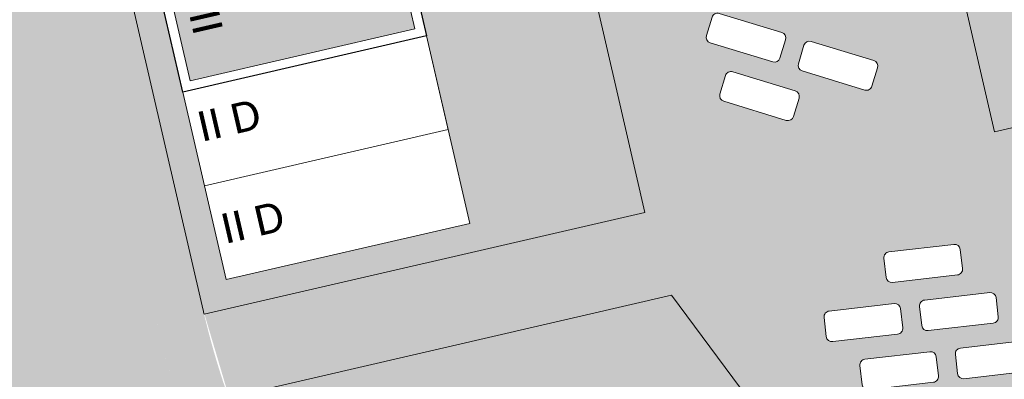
# Model space of a CAD drawing. Header units: metres. Extents: x -862 to 1262, y -354 to 644.
# Tile 65 of 256: x -192 to -141, y -46 to -27. Entities that reach past the tile are written whole.
import ezdxf

# ---------------------------------------------------------------- set-up
doc = ezdxf.new("R2010")
doc.units = ezdxf.units.M
doc.header["$LTSCALE"] = 0.5
doc.set_wipeout_variables(frame=1)
doc.layers.add('BPR_Verkehr_220520', color=7, linetype='Continuous')
doc.layers.add('DZH_Baufelder West_220610', color=7, linetype='Continuous')
doc.styles.add('Calibri Light', font='calibril.ttf')

# ---------------------------------------------------------------- blocks, each defined once
blk = doc.blocks.new('Hofgrün West (2D)')
at = {"linetype": 'Continuous', "lineweight": 0, "transparency": 33554687}
blk.add_hatch(color=254, dxfattribs=at).paths.add_polyline_path([(-33.18494306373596, -71.92844781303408), (-12.99288679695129, -67.26350132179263), (-17.67876385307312, -31.39782492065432), (-41.28852932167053, -36.85236066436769)])
at = {"color": 255, "linetype": 'Continuous', "lineweight": 18, "transparency": 33554687, "flags": 128}
blk.add_lwpolyline([(-33.18494306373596, -71.92844781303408), (-12.99288679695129, -67.26350132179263), (-17.67876385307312, -31.39782492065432), (-41.28852932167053, -36.85236066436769)], close=True, dxfattribs=at)
blk = doc.blocks.new('Grundstücke West (2D)')
at = {"linetype": 'Continuous', "lineweight": 0, "transparency": 33554687}
h = blk.add_hatch(color=254, dxfattribs=at)
edge = h.paths.add_edge_path()
edge.add_line((-11.25401794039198, -29.78934150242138), (-6.677341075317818, -64.83001511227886))
edge.add_line((-6.677341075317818, -64.83001511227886), (-6.678622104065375, -64.83018242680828))
edge.add_line((-6.678622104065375, -64.83018242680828), (-5.383555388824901, -74.74567601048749))
edge.add_line((-5.383555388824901, -74.74567601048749), (-5.38317690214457, -74.74562657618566))
edge.add_line((-5.38317690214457, -74.74562657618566), (-3.958562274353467, -85.65298524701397))
edge.add_line((-3.958562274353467, -85.65298524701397), (-0.9798226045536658, -108.4592806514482))
edge.add_line((-0.979822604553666, -108.4592806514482), (1.004669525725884, -108.2000853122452))
edge.add_line((1.004669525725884, -108.2000853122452), (1.169916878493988, -108.1785022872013))
edge.add_line((1.169916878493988, -108.1785022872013), (1.16844796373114, -108.187466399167))
edge.add_line((1.16844796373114, -108.187466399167), (1.005812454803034, -108.2088283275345))
edge.add_line((1.005812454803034, -108.2088283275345), (1.004669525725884, -108.2000853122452))
edge.add_line((1.004669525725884, -108.2000853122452), (-0.9798364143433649, -108.4592836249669))
edge.add_line((-0.9798364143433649, -108.4592836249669), (-2.052208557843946, -100.2488192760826))
edge.add_line((-2.052208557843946, -100.2488192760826), (-27.32021377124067, -119.0192614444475))
edge.add_line((-27.32021377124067, -119.0192614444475), (-27.54868584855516, -119.1888729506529))
edge.add_line((-27.54868584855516, -119.1888729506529), (-31.12512675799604, -114.371293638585))
edge.add_line((-31.12512675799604, -114.371293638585), (-34.701567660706, -109.5537143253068))
edge.add_line((-34.701567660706, -109.5537143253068), (-40.66230250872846, -101.5244154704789))
edge.add_line((-40.66230250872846, -101.5244154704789), (-44.2540051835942, -96.68627808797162))
edge.add_line((-44.2540051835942, -96.68627808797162), (-67.24652228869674, -101.9982116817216))
edge.add_line((-67.24652228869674, -101.9982116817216), (-67.27917717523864, -102.0057559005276))
edge.add_line((-67.27917717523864, -102.0057559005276), (-67.27917717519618, -102.0057559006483))
edge.add_arc((-27.18894605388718, -87.89819168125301), 42.49999999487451, 199.3867312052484, 216.5891962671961)
edge.add_line((-61.31346618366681, -113.2313147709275), (-31.81373732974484, -152.9683849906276))
edge.add_line((-31.81373732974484, -152.9683849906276), (-31.81373732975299, -152.9683849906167))
edge.add_arc((-28.20055284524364, -150.2860543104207), 4.499999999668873, 216.5891962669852, 293.7983932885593)
edge.add_line((-26.38471447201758, -154.4034237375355), (-26.38471447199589, -154.4034237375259))
edge.add_line((-26.38471447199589, -154.4034237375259), (-26.08062924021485, -154.8564480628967))
edge.add_line((-26.08062924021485, -154.8564480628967), (-26.01835704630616, -154.8146488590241))
edge.add_line((-26.01835704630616, -154.8146488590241), (-26.15818177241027, -154.6063388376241))
edge.add_line((-26.15818177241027, -154.6063388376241), (-26.1581817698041, -154.6063388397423))
edge.add_arc((-26.0824957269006, -154.5132172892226), 0.1200000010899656, 230.8969573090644, 303.8708446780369)
edge.add_line((-26.01561700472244, -154.6128528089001), (-26.01561700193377, -154.6128528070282))
edge.add_arc((-26.08249572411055, -154.5132172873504), 0.1200000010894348, 303.8708446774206, 376.8447341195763)
edge.add_line((-25.96764449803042, -154.4784437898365), (-25.81224078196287, -154.7099633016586))
edge.add_line((-25.81224078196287, -154.7099633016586), (-25.74996858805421, -154.668164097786))
edge.add_line((-25.74996858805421, -154.668164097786), (-26.04128483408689, -154.2341629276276))
edge.add_arc((-28.20054518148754, -150.2860687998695), 4.499983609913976, 298.6747816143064, 306.5892344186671)
edge.add_line((-25.51822186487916, -153.8992383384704), (-24.56450417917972, -155.1839263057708))
edge.add_line((-24.56450417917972, -155.1839263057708), (21.99950964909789, -120.6160587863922))
edge.add_line((21.99950964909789, -120.6160587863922), (24.09332723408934, -119.0616650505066))
edge.add_line((24.09332723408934, -119.0616650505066), (23.85606493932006, -117.2451001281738))
edge.add_line((23.85606493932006, -117.2451001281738), (17.40550729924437, -67.87006250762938))
edge.add_line((17.40550729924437, -67.87006250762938), (17.40714295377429, -67.86984882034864))
edge.add_line((17.40714295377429, -67.86984882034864), (10.06261297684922, -11.63750270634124))
edge.add_line((10.06261297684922, -11.63750270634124), (10.0529091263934, -11.63883918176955))
edge.add_line((10.0529091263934, -11.63883918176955), (10.15014082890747, -12.37353928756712))
edge.add_line((10.15014082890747, -12.37353928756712), (10.54553553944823, -15.36121247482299))
edge.add_line((10.54553553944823, -15.36121247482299), (-12.44475630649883, -20.67263196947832))
edge.add_line((-12.44475630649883, -20.67263196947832), (-11.25411258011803, -29.78929261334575))
edge.add_line((-11.25411258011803, -29.78929261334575), (-11.25401794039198, -29.78934150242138))
h = blk.add_hatch(color=254, dxfattribs=at)
edge = h.paths.add_edge_path()
edge.add_line((-76.65200791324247, -62.60436965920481), (-68.59821560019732, -97.46492546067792))
edge.add_arc((-27.18894605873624, -87.89819168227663), 42.49999998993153, 193.0087361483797, 193.3069566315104)
edge.add_line((-68.54786073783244, -97.68032722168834), (-45.62959895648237, -92.38554874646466))
edge.add_line((-45.62959895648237, -92.38554874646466), (-47.0927464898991, -86.0523663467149))
edge.add_line((-47.0927464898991, -86.0523663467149), (-50.6943403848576, -70.4629942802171))
edge.add_line((-50.6943403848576, -70.4629942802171), (-51.81983845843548, -65.59131550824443))
edge.add_line((-51.81983845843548, -65.59131550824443), (-53.73318521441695, -57.30946159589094))
edge.add_line((-53.73318521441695, -57.30946159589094), (-76.65200791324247, -62.60436965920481))
at = {"color": 255, "linetype": 'Continuous', "lineweight": 18, "transparency": 33554687, "flags": 128}
blk.add_lwpolyline([(-2.052208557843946, -100.2488192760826), (-27.32021377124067, -119.0192614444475), (-27.54868584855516, -119.1888729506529), (-31.12512675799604, -114.371293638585), (-34.701567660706, -109.5537143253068), (-40.66230250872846, -101.5244154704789), (-44.2540051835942, -96.68627808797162), (-67.24652228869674, -101.9982116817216), (-67.27917717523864, -102.0057559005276), (-67.27917717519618, -102.0057559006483, 0.075201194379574), (-61.31346618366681, -113.2313147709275), (-31.81373732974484, -152.9683849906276), (-31.81373732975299, -152.9683849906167, 0.3502400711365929), (-26.38471447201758, -154.4034237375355)], format="xyb", dxfattribs=at)
blk.add_lwpolyline([(-76.65200791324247, -62.60436965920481), (-68.59821560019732, -97.46492546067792, 0.001301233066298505), (-68.54786073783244, -97.68032722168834), (-45.62959895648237, -92.38554874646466), (-47.0927464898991, -86.0523663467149), (-50.6943403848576, -70.4629942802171), (-51.81983845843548, -65.59131550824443), (-53.73318521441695, -57.30946159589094)], format="xyb", close=True, dxfattribs=at)
blk = doc.blocks.new('Slab (2D)-8')
at = {"color": 255, "linetype": 'Continuous', "lineweight": 9, "transparency": 33554687}
blk.add_wipeout([(0, 13), (6, 13), (6, 0), (0, 0)], dxfattribs=at)
at = {"color": 8, "linetype": 'Continuous', "lineweight": 9, "true_color": 0x777777, "transparency": 33554687, "flags": 128}
blk.add_lwpolyline([(0, 13), (6, 13), (6, 0), (0, 0)], close=True, dxfattribs=at)
at = {"color": 255, "linetype": 'Continuous', "lineweight": 9, "transparency": 33554687}
blk.add_wipeout([(0, 13), (6, 13), (6, 0), (0, 0)], dxfattribs=at)
at = {"color": 8, "linetype": 'Continuous', "lineweight": 9, "true_color": 0x777777, "transparency": 33554687, "flags": 128}
blk.add_lwpolyline([(0, 13), (6, 13), (6, 0), (0, 0)], close=True, dxfattribs=at)
at = {"color": 255, "linetype": 'Continuous', "lineweight": 9, "transparency": 33554687}
blk.add_wipeout([(0, 13), (6, 13), (6, 0), (0, 0)], dxfattribs=at)
at = {"color": 8, "linetype": 'Continuous', "lineweight": 9, "true_color": 0x777777, "transparency": 33554687, "flags": 128}
blk.add_lwpolyline([(0, 13), (6, 13), (6, 0), (0, 0)], close=True, dxfattribs=at)
blk = doc.blocks.new('DH 6 x 13 - III FD (2D_3D (2D)')
at = {"color": 8, "true_color": 0x777777, "transparency": 33554687}
blk.add_blockref('Slab (2D)-8', (0, 0), dxfattribs=at)
at = {"color": 255, "linetype": 'Continuous', "lineweight": 25, "transparency": 33554687}
blk.add_wipeout([(0, 13), (6, 13), (6, 0), (0, 0)], dxfattribs=at)
at = {"linetype": 'Continuous', "lineweight": 0, "true_color": 0xfbf8f0, "transparency": 33554661}
blk.add_hatch(color=7, dxfattribs=at).paths.add_polyline_path([(0.5, 12.5), (5.5, 12.5), (5.5, 0.5), (0.5, 0.5)])
at = {"color": 7, "linetype": 'Continuous', "lineweight": 25, "transparency": 33554687, "flags": 128}
blk.add_lwpolyline([(0, 13), (6, 13), (6, 0), (0, 0)], close=True, dxfattribs=at)
at = {"color": 9, "linetype": 'Continuous', "lineweight": 9, "transparency": 33554661, "flags": 128}
blk.add_lwpolyline([(0.5, 12.5), (5.5, 12.5), (5.5, 0.5), (0.5, 0.5)], close=True, dxfattribs=at)
at = {"color": 7, "transparency": 33554687, "insert": (2.405184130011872, 2.006361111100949), "char_height": 1.559479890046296, "width": 3.810368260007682, "attachment_point": 5, "line_spacing_factor": 1.163780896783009, "style": 'Calibri Light'}
blk.add_mtext('III', dxfattribs=at)
blk = doc.blocks.new('Slab (2D)-18')
at = {"color": 255, "linetype": 'Continuous', "lineweight": 9, "transparency": 33554687}
blk.add_wipeout([(0, 10), (13, 10), (13, 0), (0, 0)], dxfattribs=at)
at = {"color": 7, "linetype": 'Continuous', "lineweight": 9, "transparency": 33554687}
blk.add_line((1.183291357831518e-29, 4.99999999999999), (13, 5), dxfattribs=at)
at = {"color": 8, "linetype": 'Continuous', "lineweight": 9, "true_color": 0x777777, "transparency": 33554687, "flags": 128}
blk.add_lwpolyline([(0, 10), (13, 10), (13, 0), (0, 0)], close=True, dxfattribs=at)
at = {"color": 7, "linetype": 'Continuous', "lineweight": 9, "transparency": 33554687, "flags": 128}
blk.add_lwpolyline([(13, 10.00000000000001), (2.775557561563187e-16, 10.00000000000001), (1.577721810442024e-29, -9.563216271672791e-15), (13, 5.461994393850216e-16), (13, 10)], dxfattribs=at)
blk = doc.blocks.new('RH 5 x 13 - quer (2D_3D) (2D)')
at = {"color": 255, "linetype": 'Continuous', "lineweight": 9, "transparency": 33554687}
blk.add_wipeout([(0, 5.000000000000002), (0, 10.000000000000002), (13, 10.000000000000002), (13, 5.000000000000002)], dxfattribs=at)
at = {"color": 253, "linetype": 'Continuous', "lineweight": 9, "transparency": 33554687, "flags": 128}
blk.add_lwpolyline([(0, 5), (0, 10), (13, 10), (13, 5)], close=True, dxfattribs=at)
at = {"color": 8, "true_color": 0x777777, "transparency": 33554687}
blk.add_blockref('Slab (2D)-18', (0, 0), dxfattribs=at)
at = {"color": 7, "transparency": 33554687, "insert": (2.006361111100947, 8.040526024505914), "char_height": 1.559479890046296, "width": 3.810368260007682, "attachment_point": 5, "line_spacing_factor": 1.163780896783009, "style": 'Calibri Light'}
blk.add_mtext('II D', dxfattribs=at)
at = {"color": 255, "linetype": 'Continuous', "lineweight": 9, "transparency": 33554687}
blk.add_wipeout([(0, 0), (0, 5), (13, 5), (13, 0)], dxfattribs=at)
at = {"color": 253, "linetype": 'Continuous', "lineweight": 9, "transparency": 33554687, "flags": 128}
blk.add_lwpolyline([(0, 0), (0, 5), (13, 5), (13, 0)], close=True, dxfattribs=at)
at = {"color": 7, "transparency": 33554687, "insert": (2.006361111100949, 2.594815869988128), "char_height": 1.559479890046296, "width": 3.810368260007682, "attachment_point": 5, "line_spacing_factor": 1.163780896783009, "style": 'Calibri Light'}
blk.add_mtext('II D', dxfattribs=at)
blk = doc.blocks.new('Baufelder West (2D)')
at = {"linetype": 'Continuous', "lineweight": 0, "transparency": 33554687}
h = blk.add_hatch(color=7, dxfattribs=at)
h.paths.add_polyline_path([(-60.56109580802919, -100.1808447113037), (-61.84106236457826, -95.85802870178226), (-56.11683980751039, -94.53556844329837), (-38.94417214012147, -90.5681876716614), (-40.33978978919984, -84.52730599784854), (-40.4748495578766, -83.94270454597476), (-47.04775839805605, -55.49210052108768), (-66.86903941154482, -60.0713872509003), (-69.94464862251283, -60.78194155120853), (-70.61994747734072, -57.85893429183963), (-67.54433826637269, -57.1483799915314), (-5.650433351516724, -42.84910552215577), (-8.709269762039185, -19.43678898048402), (-5.772007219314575, -18.75819674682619), (-5.003995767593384, -24.63836687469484), (-5.004050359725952, -24.63837896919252), (0.007670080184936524, -63.01270832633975), (0.006804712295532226, -63.01282135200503), (1.301871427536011, -72.92831493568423), (1.302249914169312, -72.92826550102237), (2.118165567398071, -79.17520728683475), (2.688011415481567, -83.53815075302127), (2.765717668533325, -84.13309759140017), (3.3744166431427, -88.79351447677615), (3.413257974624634, -89.09098943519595), (3.413269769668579, -89.09098789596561), (4.151479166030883, -94.74298284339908), (4.190318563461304, -95.04045805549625), (4.190332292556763, -95.04045626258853), (4.633231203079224, -98.43144858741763), (4.633053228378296, -98.43158079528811), (2.749850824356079, -84.01468839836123), (-18.63744004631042, -88.95576850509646), (-5.853426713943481, -106.17623985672), (-20.86567814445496, -117.3682532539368), (-37.5685783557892, -94.86891701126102), (-55.3163158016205, -98.96915546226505), (-60.56109415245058, -100.1808503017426), (-60.56109546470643, -100.180850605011)])
h.paths.add_polyline_path([(-20.76612280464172, -86.368534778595), (-0.5740665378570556, -81.70358828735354), (-5.259943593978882, -45.83791188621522), (-28.86970906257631, -51.2924476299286)])
blk = doc.blocks.new('VERKEHR-Stellplatz (2D)')
at = {"color": 255, "linetype": 'Continuous', "lineweight": 9, "transparency": 33554687}
blk.add_wipeout([(4.2, 1.8), (4.207362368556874, 1.7999096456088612), (4.214720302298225, 1.7996386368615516), (4.2220693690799, 1.7991871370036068), (4.229405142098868, 1.7985554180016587), (4.236723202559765, 1.7977438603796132), (4.244019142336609, 1.7967529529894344), (4.25128856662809, 1.795583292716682), (4.258527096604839, 1.7942355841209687), (4.265730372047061, 1.7927106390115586), (4.27289405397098, 1.7910093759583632), (4.2800138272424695, 1.7891328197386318), (4.287085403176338, 1.7870821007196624), (4.294104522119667, 1.784858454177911), (4.3010669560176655, 1.782463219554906), (4.307968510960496, 1.7798978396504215), (4.314805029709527, 1.7771638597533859), (4.321572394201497, 1.774262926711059), (4.328266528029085, 1.771196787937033), (4.334883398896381, 1.7679672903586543), (4.341419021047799, 1.7645763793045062), (4.347869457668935, 1.761026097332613), (4.354230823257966, 1.7573185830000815), (4.360499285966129, 1.7534560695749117), (4.36667106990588, 1.7494408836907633), (4.372742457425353, 1.7452754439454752), (4.37870979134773, 1.7409622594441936), (4.384569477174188, 1.7365039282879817), (4.390317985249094, 1.7319031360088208), (4.3959518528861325, 1.7271626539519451), (4.401467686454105, 1.7222853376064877), (4.4068621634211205, 1.7172741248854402), (4.412132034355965, 1.712132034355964), (4.41727412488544, 1.70686216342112), (4.422285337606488, 1.701467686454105), (4.427162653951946, 1.6959518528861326), (4.431903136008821, 1.6903179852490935), (4.436503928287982, 1.6845694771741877), (4.440962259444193, 1.6787097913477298), (4.445275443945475, 1.6727424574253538), (4.449440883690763, 1.6666710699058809), (4.453456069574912, 1.6604992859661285), (4.457318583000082, 1.6542308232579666), (4.4610260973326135, 1.647869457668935), (4.464576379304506, 1.6414190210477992), (4.467967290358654, 1.6348833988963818), (4.471196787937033, 1.6282665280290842), (4.4742629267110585, 1.6215723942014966), (4.477163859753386, 1.6148050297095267), (4.479897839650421, 1.6079685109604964), (4.482463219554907, 1.601066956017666), (4.484858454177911, 1.594104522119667), (4.487082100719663, 1.5870854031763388), (4.489132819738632, 1.580013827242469), (4.491009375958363, 1.5728940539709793), (4.492710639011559, 1.5657303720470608), (4.494235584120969, 1.5585270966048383), (4.495583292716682, 1.5512885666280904), (4.496752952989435, 1.5440191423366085), (4.497743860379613, 1.5367232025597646), (4.498555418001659, 1.5294051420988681), (4.499187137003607, 1.5220693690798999), (4.499638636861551, 1.5147203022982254), (4.499909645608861, 1.5073623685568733), (4.5, 1.4999999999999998), (4.5, 0.4999999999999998), (4.499909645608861, 0.4926376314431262), (4.499638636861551, 0.4852796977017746), (4.499187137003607, 0.4779306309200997), (4.498555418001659, 0.4705948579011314), (4.497743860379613, 0.463276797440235), (4.496752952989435, 0.455980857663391), (4.495583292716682, 0.44871143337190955), (4.494235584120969, 0.4414729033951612), (4.492710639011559, 0.4342696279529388), (4.491009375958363, 0.4271059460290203), (4.489132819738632, 0.4199861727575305), (4.487082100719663, 0.41291459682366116), (4.484858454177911, 0.40589547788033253), (4.482463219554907, 0.398933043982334), (4.479897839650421, 0.3920314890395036), (4.477163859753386, 0.3851949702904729), (4.4742629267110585, 0.378427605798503), (4.471196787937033, 0.37173347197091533), (4.467967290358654, 0.36511660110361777), (4.464576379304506, 0.3585809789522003), (4.4610260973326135, 0.3521305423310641), (4.457318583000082, 0.345769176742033), (4.453456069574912, 0.33950071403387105), (4.449440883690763, 0.3333289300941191), (4.445275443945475, 0.3272575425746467), (4.440962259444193, 0.32129020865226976), (4.436503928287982, 0.31543052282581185), (4.431903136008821, 0.30968201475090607), (4.427162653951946, 0.3040481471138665), (4.422285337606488, 0.2985323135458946), (4.41727412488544, 0.2931378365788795), (4.412132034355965, 0.2878679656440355), (4.4068621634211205, 0.28272587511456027), (4.401467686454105, 0.27771466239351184), (4.3959518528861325, 0.27283734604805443), (4.390317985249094, 0.2680968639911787), (4.384569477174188, 0.2634960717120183), (4.37870979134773, 0.2590377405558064), (4.372742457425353, 0.2547245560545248), (4.36667106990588, 0.25055911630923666), (4.360499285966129, 0.24654393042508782), (4.354230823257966, 0.24268141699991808), (4.347869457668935, 0.2389739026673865), (4.341419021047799, 0.23542362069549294), (4.334883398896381, 0.23203270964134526), (4.328266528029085, 0.22880321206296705), (4.321572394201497, 0.22573707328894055), (4.314805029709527, 0.22283614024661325), (4.307968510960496, 0.22010216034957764), (4.3010669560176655, 0.2175367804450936), (4.294104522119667, 0.21514154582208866), (4.287085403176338, 0.2129178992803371), (4.2800138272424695, 0.21086718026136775), (4.27289405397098, 0.20899062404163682), (4.265730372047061, 0.20728936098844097), (4.258527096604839, 0.20576441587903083), (4.25128856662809, 0.20441670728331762), (4.244019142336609, 0.20324704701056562), (4.236723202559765, 0.2022561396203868), (4.229405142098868, 0.2014445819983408), (4.2220693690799, 0.20081286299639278), (4.214720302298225, 0.200361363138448), (4.207362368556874, 0.20009035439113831), (4.2, 0.19999999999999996), (0.8, 0.19999999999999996), (0.7926376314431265, 0.20009035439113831), (0.7852796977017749, 0.200361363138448), (0.7779306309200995, 0.20081286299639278), (0.7705948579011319, 0.2014445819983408), (0.7632767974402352, 0.2022561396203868), (0.7559808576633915, 0.20324704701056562), (0.7487114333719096, 0.20441670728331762), (0.7414729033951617, 0.20576441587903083), (0.7342696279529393, 0.20728936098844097), (0.7271059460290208, 0.20899062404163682), (0.7199861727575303, 0.21086718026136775), (0.7129145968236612, 0.2129178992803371), (0.7058954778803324, 0.21514154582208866), (0.698933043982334, 0.2175367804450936), (0.6920314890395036, 0.22010216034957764), (0.6851949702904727, 0.22283614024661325), (0.6784276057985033, 0.22573707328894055), (0.6717334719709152, 0.22880321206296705), (0.665116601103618, 0.23203270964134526), (0.6585809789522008, 0.23542362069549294), (0.6521305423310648, 0.2389739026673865), (0.6457691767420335, 0.24268141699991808), (0.6395007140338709, 0.24654393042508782), (0.6333289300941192, 0.25055911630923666), (0.6272575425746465, 0.2547245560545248), (0.62129020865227, 0.2590377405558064), (0.6154305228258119, 0.2634960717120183), (0.6096820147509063, 0.2680968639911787), (0.6040481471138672, 0.27283734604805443), (0.5985323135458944, 0.27771466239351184), (0.59313783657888, 0.28272587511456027), (0.5878679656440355, 0.2878679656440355), (0.5827258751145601, 0.2931378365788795), (0.5777146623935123, 0.2985323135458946), (0.5728373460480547, 0.3040481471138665), (0.5680968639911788, 0.30968201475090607), (0.5634960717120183, 0.31543052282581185), (0.5590377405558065, 0.32129020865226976), (0.5547245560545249, 0.3272575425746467), (0.5505591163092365, 0.3333289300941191), (0.5465439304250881, 0.33950071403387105), (0.5426814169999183, 0.345769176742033), (0.5389739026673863, 0.3521305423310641), (0.5354236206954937, 0.3585809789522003), (0.5320327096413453, 0.36511660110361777), (0.5288032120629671, 0.37173347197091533), (0.5257370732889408, 0.378427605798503), (0.522836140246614, 0.3851949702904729), (0.5201021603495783, 0.3920314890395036), (0.5175367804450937, 0.398933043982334), (0.5151415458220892, 0.40589547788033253), (0.5129178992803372, 0.41291459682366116), (0.510867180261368, 0.4199861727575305), (0.5089906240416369, 0.4271059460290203), (0.5072893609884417, 0.4342696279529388), (0.5057644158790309, 0.4414729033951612), (0.5044167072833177, 0.44871143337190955), (0.5032470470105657, 0.455980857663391), (0.5022561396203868, 0.463276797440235), (0.5014445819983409, 0.4705948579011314), (0.5008128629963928, 0.4779306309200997), (0.5003613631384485, 0.4852796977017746), (0.5000903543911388, 0.4926376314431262), (0.5, 0.4999999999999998), (0.5, 1.4999999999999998), (0.5000903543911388, 1.5073623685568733), (0.5003613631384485, 1.5147203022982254), (0.5008128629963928, 1.5220693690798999), (0.5014445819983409, 1.5294051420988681), (0.5022561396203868, 1.5367232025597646), (0.5032470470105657, 1.5440191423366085), (0.5044167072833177, 1.5512885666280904), (0.5057644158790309, 1.5585270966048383), (0.5072893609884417, 1.5657303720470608), (0.5089906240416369, 1.5728940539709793), (0.510867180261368, 1.580013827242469), (0.5129178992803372, 1.5870854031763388), (0.5151415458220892, 1.594104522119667), (0.5175367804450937, 1.601066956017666), (0.5201021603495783, 1.6079685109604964), (0.522836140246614, 1.6148050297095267), (0.5257370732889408, 1.6215723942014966), (0.5288032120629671, 1.6282665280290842), (0.5320327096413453, 1.6348833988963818), (0.5354236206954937, 1.6414190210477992), (0.5389739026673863, 1.647869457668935), (0.5426814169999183, 1.6542308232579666), (0.5465439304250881, 1.6604992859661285), (0.5505591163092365, 1.6666710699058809), (0.5547245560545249, 1.6727424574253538), (0.5590377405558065, 1.6787097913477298), (0.5634960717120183, 1.6845694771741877), (0.5680968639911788, 1.6903179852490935), (0.5728373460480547, 1.6959518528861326), (0.5777146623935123, 1.701467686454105), (0.5827258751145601, 1.70686216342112), (0.5878679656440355, 1.712132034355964), (0.59313783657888, 1.7172741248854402), (0.5985323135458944, 1.7222853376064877), (0.6040481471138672, 1.7271626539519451), (0.6096820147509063, 1.7319031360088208), (0.6154305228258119, 1.7365039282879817), (0.62129020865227, 1.7409622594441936), (0.6272575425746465, 1.7452754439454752), (0.6333289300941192, 1.7494408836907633), (0.6395007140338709, 1.7534560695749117), (0.6457691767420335, 1.7573185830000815), (0.6521305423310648, 1.761026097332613), (0.6585809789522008, 1.7645763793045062), (0.665116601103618, 1.7679672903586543), (0.6717334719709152, 1.771196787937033), (0.6784276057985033, 1.774262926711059), (0.6851949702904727, 1.7771638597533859), (0.6920314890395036, 1.7798978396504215), (0.698933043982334, 1.782463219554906), (0.7058954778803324, 1.784858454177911), (0.7129145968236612, 1.7870821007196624), (0.7199861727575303, 1.7891328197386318), (0.7271059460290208, 1.7910093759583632), (0.7342696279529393, 1.7927106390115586), (0.7414729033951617, 1.7942355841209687), (0.7487114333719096, 1.795583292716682), (0.7559808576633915, 1.7967529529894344), (0.7632767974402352, 1.7977438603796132), (0.7705948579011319, 1.7985554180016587), (0.7779306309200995, 1.7991871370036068), (0.7852796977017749, 1.7996386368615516), (0.7926376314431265, 1.7999096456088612), (0.8, 1.8)], dxfattribs=at)
at = {"color": 252, "linetype": 'Continuous', "lineweight": 9, "transparency": 33554687, "flags": 128}
blk.add_lwpolyline([(0.5, 1.5, -0.414213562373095), (0.8, 1.8), (4.2, 1.8, -0.414213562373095), (4.5, 1.5), (4.5, 0.5, -0.414213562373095), (4.2, 0.2), (0.8, 0.2, -0.414213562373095), (0.5, 0.5)], format="xyb", close=True, dxfattribs=at)
blk = doc.blocks.new('Group-35')
at = {"color": 7, "transparency": 33554687}
for p, rotation in [((-140.9448032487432, -134.6230914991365, 8.7), 343.0156647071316), ((-140.2426447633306, -137.6606848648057, 8.7), 343.0156647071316), ((-138.5661777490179, -140.4730607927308, 8.7), 163.0156647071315), ((-139.1503982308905, -142.3858301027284, 8.7), 343.0156647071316), ((-138.4482397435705, -145.423423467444, 8.7), 343.0156647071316), ((-137.7460812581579, -148.4610168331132, 8.7), 343.0156647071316), ((-137.0439227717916, -151.4986101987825, 8.7), 343.0156647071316), ((-135.0553853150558, -155.6610276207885, 8.7), 163.0156647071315), ((-135.6396057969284, -157.573796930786, 8.7), 343.0156647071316), ((-133.9631387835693, -160.3861728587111, 8.7), 163.0156647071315), ((-134.5473592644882, -162.2989421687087, 8.7), 343.0156647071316)]:
    blk.add_blockref('VERKEHR-Stellplatz (2D)', p, dxfattribs=dict(at, rotation=rotation))
for p, rotation in [((-139.6584242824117, -135.7479155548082, 8.7), 163.0156647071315), ((-137.8640192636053, -143.5106541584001, 8.7), 163.0156647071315), ((-137.1618607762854, -146.5482475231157, 8.7), 163.0156647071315), ((-136.4597022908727, -149.5858408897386, 8.7), 163.0156647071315), ((-135.7575438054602, -152.6234342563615, 8.7), 163.0156647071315), ((-136.341764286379, -154.5362035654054, 8.7), 343.0156647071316), ((-133.2609802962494, -163.4237662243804, 8.7), 163.0156647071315)]:
    blk.add_blockref('VERKEHR-Stellplatz (2D)', p, dxfattribs=dict(at, rotation=rotation))
blk = doc.blocks.new('Group-36')
at = {"color": 7, "transparency": 33554687}
for p, rotation in [((-129.802658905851, -173.6296600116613, 8.7), 6.589196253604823), ((-127.9442856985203, -176.1329476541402, 8.7), 6.589196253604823), ((-128.1737853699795, -174.146158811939, 8.7), 186.5891962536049), ((-126.0859124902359, -178.6362352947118, 8.7), 6.589196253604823), ((-126.3154121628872, -176.6494464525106, 8.7), 186.5891962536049), ((-124.2275392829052, -181.1395229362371, 8.7), 6.589196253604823), ((-124.4570389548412, -179.1527340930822, 8.7), 186.5891962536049), ((-121.3367365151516, -185.0335259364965, 8.7), 6.589196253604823), ((-121.5662361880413, -183.0467370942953, 8.7), 186.5891962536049), ((-119.7078629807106, -185.5500247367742, 8.7), 186.5891962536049)]:
    blk.add_blockref('VERKEHR-Stellplatz (2D)', p, dxfattribs=dict(at, rotation=rotation))

msp = doc.modelspace()

# ---------------------------------------------------------------- linework, layer by layer
at = {"layer": 'BPR_Verkehr_220520', "color": 9, "linetype": 'Continuous', "true_color": 0xb8d2a6, "transparency": 33554687}
for points in [[(-188.4268441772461, -28.47178821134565, 60), (-190.8626835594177, -29.03453725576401, 60), (-188.9895932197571, -26.03594882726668, 60), (-191.4254326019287, -26.59869787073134, 60)], [(-185.0503499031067, -43.0868245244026, 60), (-187.4861892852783, -43.64957356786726, 60), (-185.6130989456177, -40.65098513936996, 60), (-188.048938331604, -41.21373418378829, 60)]]:
    msp.add_solid(points, dxfattribs=at)
at = {"layer": 'BPR_Verkehr_220520', "color": 254, "linetype": 'Continuous', "true_color": 0xd0ced1, "transparency": 33554687}
msp.add_solid([(-188.4268441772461, -28.47178820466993, 60), (-190.8626835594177, -29.03453724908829, 60), (-185.6130989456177, -40.65098513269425, 60), (-188.0489383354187, -41.21373417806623, 60)], dxfattribs=at)
at = {"layer": 'DZH_Baufelder West_220610', "color": 252, "linetype": 'Continuous', "true_color": 0x8ea381, "transparency": 33554687}
for points in [[(-168.2687310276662, -2.786539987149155), (-167.8191893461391, -2.066878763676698), (-160.4352643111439, -36.69342423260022), (-159.7156030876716, -37.14296591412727)], [(-167.8191893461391, -2.066878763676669), (-168.2687310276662, -2.786539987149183), (-159.7156030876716, -37.14296591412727), (-160.4352643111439, -36.69342423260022)], [(-182.1629516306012, -41.71314572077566), (-182.6124933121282, -42.43280694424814), (-189.9964183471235, -7.806261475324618), (-190.7160795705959, -7.356719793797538)], [(-182.6124933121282, -42.43280694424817), (-182.1629516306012, -41.71314572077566), (-190.7160795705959, -7.356719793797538), (-189.9964183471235, -7.806261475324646)], [(-162.3717785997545, -25.64580401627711), (-162.2367188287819, -26.23040546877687), (-185.2686688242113, -30.93564504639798), (-185.1336090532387, -31.52024649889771)], [(-162.2367188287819, -26.23040546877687), (-162.3717785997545, -25.64580401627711), (-185.1336090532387, -31.52024649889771), (-185.2686688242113, -30.93564504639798)], [(-161.2462805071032, -30.51748278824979), (-161.1112207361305, -31.10208424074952), (-184.14317073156, -35.80732381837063), (-184.0081109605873, -36.39192527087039)], [(-161.1112207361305, -31.10208424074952), (-161.2462805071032, -30.51748278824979), (-184.0081109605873, -36.39192527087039), (-184.14317073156, -35.80732381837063)], [(-160.4352643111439, -36.69342423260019), (-159.7156030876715, -37.14296591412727), (-182.1629516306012, -41.71314572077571), (-182.6124933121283, -42.43280694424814)], [(-159.7156030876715, -37.14296591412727), (-160.435264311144, -36.69342423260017), (-182.6124933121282, -42.43280694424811), (-182.1629516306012, -41.71314572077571)], [(-180.8685971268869, -47.26425197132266), (-181.0036568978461, -46.67965051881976), (-158.5876443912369, -42.11671023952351), (-158.3400093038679, -41.44369525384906)], [(-181.0036568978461, -46.67965051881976), (-180.8685971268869, -47.26425197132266), (-158.3400093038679, -41.44369525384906), (-158.5876443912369, -42.11671023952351)], [(-158.5876443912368, -42.11671023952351), (-158.3400093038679, -41.44369525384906), (-142.2952699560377, -64.06305524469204), (-141.8135120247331, -63.70541115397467)], [(-158.3400093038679, -41.44369525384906), (-158.5876443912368, -42.11671023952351), (-141.8135120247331, -63.70541115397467), (-142.2952699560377, -64.06305524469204)], [(-116.2255768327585, -44.33598678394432), (-116.1366094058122, -45.0172030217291), (-149.2187030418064, -68.82919355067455), (-148.861058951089, -69.31095148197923)], [(-116.1366094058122, -45.0172030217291), (-116.2255768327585, -44.33598678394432), (-148.861058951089, -69.31095148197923), (-149.2187030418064, -68.82919355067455)]]:
    msp.add_solid(points, dxfattribs=at)

# ---------------------------------------------------------------- block references
at = {"layer": 'DZH_Baufelder West_220610', "color": 7, "transparency": 33554687}
for name, p in [('Grundstücke West (2D)', (-114.0860038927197, 55.24258282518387)), ('Hofgrün West (2D)', (-108.3526106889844, 38.98513479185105))]:
    msp.add_blockref(name, p, dxfattribs=at)

# ---------------------------------------------------------------- next in the draw order: block references
at = {"layer": 'DZH_Baufelder West_220610', "color": 7, "transparency": 33554687, "rotation": 283.0087361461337}
msp.add_blockref('DH 6 x 13 - III FD (2D_3D (2D)', (-185.0902329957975, -25.04428181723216, 8.7), dxfattribs=at)

# ---------------------------------------------------------------- next in the draw order: block references
at = {"layer": 'DZH_Baufelder West_220610', "color": 7, "transparency": 33554687, "rotation": 13.00873614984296}
msp.add_blockref('RH 5 x 13 - quer (2D_3D) (2D)', (-181.4886391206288, -40.63365388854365, 8.7), dxfattribs=at)

# ---------------------------------------------------------------- next in the draw order: block references
at = {"layer": 'DZH_Baufelder West_220610', "color": 7, "transparency": 33554687}
msp.add_blockref('Baufelder West (2D)', (-120.7714309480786, 53.42522175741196), dxfattribs=at)

# ---------------------------------------------------------------- next in the draw order: block references
for name in ['Group-35', 'Group-36']:
    msp.add_blockref(name, (-17.81744829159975, 132.5597140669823), dxfattribs=at)

# ---------------------------------------------------------------- next in the draw order: hatches: boundary and pattern name
at = {"layer": 'BPR_Verkehr_220520', "linetype": 'Continuous', "lineweight": 0, "true_color": 0xece5cf, "transparency": 33554687}
h = msp.add_hatch(color=254, dxfattribs=at)
edge = h.paths.add_edge_path()
edge.add_line((-138.6505080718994, -99.941343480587), (-139.6042257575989, -98.65665551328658))
edge.add_arc((-142.2865490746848, -95.04348597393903), 4.499983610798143, 298.6747816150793, 306.58923441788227, ccw=False)
edge.add_line((-140.1272887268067, -98.99158010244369), (-139.8359724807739, -99.42558127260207))
edge.add_line((-139.8359724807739, -99.42558127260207), (-139.8982446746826, -99.46738047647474))
edge.add_line((-139.8982446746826, -99.46738047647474), (-140.0536483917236, -99.23586096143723))
edge.add_line((-140.0536483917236, -99.23586096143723), (-140.0536483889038, -99.23586097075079))
edge.add_arc((-140.1684996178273, -99.27063445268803), 0.1199999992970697, -1.3926637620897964e-11, 16.844726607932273, ccw=False)
edge.add_line((-140.0484996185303, -99.27063445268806), (-140.0484996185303, -99.27063446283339))
edge.add_arc((-140.16849961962, -99.27063446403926), 0.1200000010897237, -129.10304429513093, 5.757552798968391e-07, ccw=False)
edge.add_line((-140.2441856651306, -99.36375601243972), (-140.1043609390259, -99.57206603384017))
edge.add_line((-140.1043609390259, -99.57206603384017), (-140.1666331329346, -99.61386523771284))
edge.add_line((-140.1666331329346, -99.61386523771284), (-140.4707183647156, -99.16084091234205))
edge.add_arc((-142.2865567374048, -95.04347148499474), 4.499999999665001, 216.5891962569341, 293.7983932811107, ccw=False)
edge.add_line((-145.8997412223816, -97.72580216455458), (-175.3994700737, -57.98873194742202))
edge.add_line((-175.3994700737, -57.98873194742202), (-175.3994700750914, -57.98873194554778))
edge.add_arc((-141.2749499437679, -32.65560885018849), 42.49999999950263, 193.0087361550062, 216.5891962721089, ccw=False)
edge.add_line((-182.684219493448, -42.22234263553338), (-182.684219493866, -42.2223426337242))
edge.add_line((-182.684219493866, -42.2223426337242), (-195.6682704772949, 13.97866383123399))
edge.add_line((-195.6682704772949, 13.97866383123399), (-195.6682704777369, 13.97866383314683))
edge.add_arc((-191.2837595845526, 14.99161211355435), 4.499999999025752, 103.0087361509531, 193.0087361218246, ccw=False)
edge.add_line((-192.2967078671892, 19.37612300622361), (-192.2967078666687, 19.37612300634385))
edge.add_line((-192.2967078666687, 19.37612300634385), (-199.1170581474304, 17.80042567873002))
edge.add_line((-199.1170581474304, 17.80042567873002), (-185.1200588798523, -42.78509167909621))
edge.add_line((-185.1200588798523, -42.78509167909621), (-185.1200588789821, -42.78509168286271))
edge.add_arc((-141.2749499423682, -32.65560884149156), 45.00000000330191, 193.0087361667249, 216.5891962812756)
edge.add_line((-177.4067947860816, -59.47891565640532), (-177.4067947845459, -59.47891565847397))
edge.add_line((-177.4067947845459, -59.47891565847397), (-144.5962615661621, -103.6757443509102))
edge.add_arc((-145.8401338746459, -97.80609515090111), 6.000000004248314, 281.9648779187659, 306.5891962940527)
edge.add_line((-142.2636929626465, -102.6236744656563), (-140.2563682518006, -101.1334907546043))
edge.add_line((-140.2563682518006, -101.1334907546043), (-138.6505080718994, -99.941343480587))
at = {"layer": 'BPR_Verkehr_220520', "linetype": 'Continuous', "lineweight": 0, "true_color": 0xe4e6e5, "transparency": 33554687}
h = msp.add_hatch(color=254, dxfattribs=at)
edge = h.paths.add_edge_path()
edge.add_line((-153.8680115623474, -103.7657749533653), (-150.6577131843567, -101.3825360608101))
edge.add_line((-150.6577131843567, -101.3825360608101), (-179.1624721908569, -62.98572177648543))
edge.add_line((-179.1624721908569, -62.98572177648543), (-179.1624721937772, -62.98572177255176))
edge.add_arc((-143.0306273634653, -36.16241493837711), 45.0000000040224, 193.0087362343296, 216.5891963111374, ccw=False)
edge.add_line((-186.8757362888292, -46.29189783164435), (-186.8757362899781, -46.2918978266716))
edge.add_line((-186.8757362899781, -46.2918978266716), (-196.0379568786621, -6.633549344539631))
edge.add_line((-196.0379568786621, -6.633549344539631), (-201.5528975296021, 17.23767664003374))
edge.add_line((-201.5528975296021, 17.23767664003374), (-207.8860795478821, 15.77452920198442))
edge.add_line((-207.8860795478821, 15.77452920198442), (-207.886049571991, 15.77439772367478))
edge.add_line((-207.886049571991, 15.77439772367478), (-191.9391739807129, -53.2510904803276))
edge.add_line((-191.9391739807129, -53.2510904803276), (-191.9019797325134, -53.40749187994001))
edge.add_line((-191.9019797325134, -53.40749187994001), (-191.8242064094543, -53.70909862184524))
edge.add_line((-191.8242064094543, -53.70909862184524), (-191.7444899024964, -53.99001352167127))
edge.add_line((-191.7444899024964, -53.99001352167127), (-191.6638150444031, -54.25161335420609))
edge.add_line((-191.6638150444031, -54.25161335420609), (-191.5829962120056, -54.49520404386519))
edge.add_line((-191.5829962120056, -54.49520404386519), (-191.5027013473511, -54.72201866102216))
edge.add_line((-191.5027013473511, -54.72201866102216), (-191.4234729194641, -54.93321716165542))
edge.add_line((-191.4234729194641, -54.93321716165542), (-191.3457462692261, -55.12988739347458))
edge.add_line((-191.3457462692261, -55.12988739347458), (-191.2698655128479, -55.313047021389))
edge.add_line((-191.2698655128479, -55.313047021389), (-191.1960973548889, -55.48364612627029))
edge.add_line((-191.1960973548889, -55.48364612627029), (-191.1246430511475, -55.64257021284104))
edge.add_line((-191.1246430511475, -55.64257021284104), (-191.0556487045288, -55.79064349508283))
edge.add_line((-191.0556487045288, -55.79064349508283), (-190.9210940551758, -56.06579684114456))
edge.add_line((-190.9210940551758, -56.06579684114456), (-190.7978587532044, -56.30378946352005))
edge.add_line((-190.7978587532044, -56.30378946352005), (-190.6858635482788, -56.50982451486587))
edge.add_line((-190.6858635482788, -56.50982451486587), (-190.584711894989, -56.68835442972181))
edge.add_line((-190.584711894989, -56.68835442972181), (-190.4938104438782, -56.84318795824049))
edge.add_line((-190.4938104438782, -56.84318795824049), (-190.3294157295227, -57.11094743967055))
edge.add_line((-190.3294157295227, -57.11094743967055), (-190.2017314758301, -57.30900914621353))
edge.add_line((-190.2017314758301, -57.30900914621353), (-190.1035303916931, -57.45595654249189))
edge.add_line((-190.1035303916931, -57.45595654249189), (-189.9523577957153, -57.67373765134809))
edge.add_line((-189.9523577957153, -57.67373765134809), (-189.7966006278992, -57.88826380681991))
edge.add_line((-189.7966006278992, -57.88826380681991), (-155.0738275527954, -104.6609402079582))
edge.add_line((-155.0738275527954, -104.6609402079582), (-153.8680115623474, -103.7657749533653))
at = {"layer": 'BPR_Verkehr_220520', "linetype": 'Continuous', "lineweight": 0, "true_color": 0xb8d2a6, "transparency": 33554687}
h = msp.add_hatch(color=9, dxfattribs=at)
edge = h.paths.add_edge_path()
edge.add_line((-187.8448832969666, -67.22787095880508), (-162.8948219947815, -100.8363947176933))
edge.add_line((-162.8948219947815, -100.8363947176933), (-162.8948219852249, -100.8363947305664))
edge.add_arc((-180.7600119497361, -114.099029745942), 22.25000000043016, 27.054024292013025, 36.58919621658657, ccw=False)
edge.add_line((-160.9446501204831, -103.9790526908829), (-160.9446501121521, -103.9790527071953))
edge.add_line((-160.9446501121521, -103.9790527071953), (-158.9408494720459, -102.9556842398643))
edge.add_arc((-180.7600089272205, -114.0990284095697), 24.4999967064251, 21.43172507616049, 27.05402467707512, ccw=False)
edge.add_arc((-153.7652564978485, -103.5026540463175), 4.499999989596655, 201.4317252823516, 246.8092554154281)
edge.add_line((-155.5373269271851, -107.6390493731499), (-156.4233621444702, -109.7072470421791))
edge.add_arc((-153.7652564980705, -103.5026540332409), 6.750000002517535, 246.8092554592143, 291.6411609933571)
edge.add_line((-151.2759077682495, -109.7768585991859), (-189.7966006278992, -57.88826380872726))
edge.add_line((-189.7966006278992, -57.88826380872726), (-189.7966006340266, -57.8882638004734))
edge.add_arc((-179.7599770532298, -50.43734526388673), 12.49999999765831, 193.0087361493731, 216.5891961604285, ccw=False)
edge.add_line((-191.9391739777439, -53.25109049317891), (-191.9391739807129, -53.2510904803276))
edge.add_line((-191.9391739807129, -53.2510904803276), (-202.3711392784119, -8.096696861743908))
edge.add_line((-202.3711392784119, -8.096696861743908), (-206.2684822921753, -8.99709533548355))
edge.add_line((-206.2684822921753, -8.99709533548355), (-197.7864236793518, -45.71138671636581))
edge.add_arc((-141.2749499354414, -32.65560885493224), 58.00000000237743, 193.0087361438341, 216.5891962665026)
at = {"layer": 'BPR_Verkehr_220520', "linetype": 'Continuous', "lineweight": 0, "true_color": 0xd0ced1, "transparency": 33554687}
h = msp.add_hatch(color=254, dxfattribs=at)
edge = h.paths.add_edge_path()
edge.add_line((-172.1736867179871, -66.52807817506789), (-177.4067947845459, -59.47891565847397))
edge.add_arc((-141.2749512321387, -32.65560972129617), 44.99999844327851, 212.0239008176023, 216.5891963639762, ccw=False)
edge.add_line((-179.4271634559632, -56.51789298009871), (-179.4438260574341, -56.52831459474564))
edge.add_line((-179.4438260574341, -56.52831459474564), (-181.6017054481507, -57.79067608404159))
edge.add_line((-181.6017054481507, -57.79067608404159), (-182.8640669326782, -55.632796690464))
edge.add_line((-182.8640669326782, -55.632796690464), (-180.7061875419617, -54.37043520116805))
edge.add_line((-180.7061875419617, -54.37043520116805), (-180.692990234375, -54.36316742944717))
edge.add_arc((-141.2749500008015, -32.65560887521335), 44.99999993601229, 193.4030274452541, 208.8416258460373, ccw=False)
edge.add_line((-185.0493133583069, -43.0865775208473), (-185.0503499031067, -43.08682451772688))
edge.add_line((-185.0503499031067, -43.08682451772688), (-187.4861892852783, -43.64957356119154))
edge.add_line((-187.4861892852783, -43.64957356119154), (-186.8757362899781, -46.2918978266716))
edge.add_line((-186.8757362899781, -46.2918978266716), (-186.8757362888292, -46.29189783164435))
edge.add_arc((-143.0306273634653, -36.16241493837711), 45.0000000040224, 193.0087362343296, 216.5891963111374)
edge.add_line((-179.1624721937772, -62.98572177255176), (-179.1624721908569, -62.98572177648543))
edge.add_line((-179.1624721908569, -62.98572177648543), (-150.6577131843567, -101.3825360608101))
edge.add_arc((-145.8401338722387, -97.80609515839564), 5.999999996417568, 216.5891962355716, 281.9648779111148)
edge.add_line((-144.5962615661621, -103.6757443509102), (-152.8012984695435, -92.62329945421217))
edge.add_line((-152.8012984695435, -92.62329945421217), (-154.8086231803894, -94.11348316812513))
edge.add_line((-154.8086231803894, -94.11348316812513), (-156.298806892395, -92.10615845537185))
edge.add_line((-156.298806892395, -92.10615845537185), (-154.2914821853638, -90.61597474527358))
edge.add_line((-154.2914821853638, -90.61597474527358), (-161.7424007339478, -80.57935117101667))
edge.add_line((-161.7424007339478, -80.57935117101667), (-163.7497254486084, -82.06953488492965))
edge.add_line((-163.7497254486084, -82.06953488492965), (-165.239909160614, -80.06221017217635))
edge.add_line((-165.239909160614, -80.06221017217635), (-163.2325844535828, -78.57202646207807))
edge.add_line((-163.2325844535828, -78.57202646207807), (-170.6835030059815, -68.53540288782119))
edge.add_line((-170.6835030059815, -68.53540288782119), (-172.6908277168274, -70.02558660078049))
edge.add_line((-172.6908277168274, -70.02558660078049), (-174.181011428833, -68.01826188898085))
edge.add_line((-174.181011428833, -68.01826188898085), (-172.1736867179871, -66.52807817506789))

doc.saveas('drawing.dxf')
